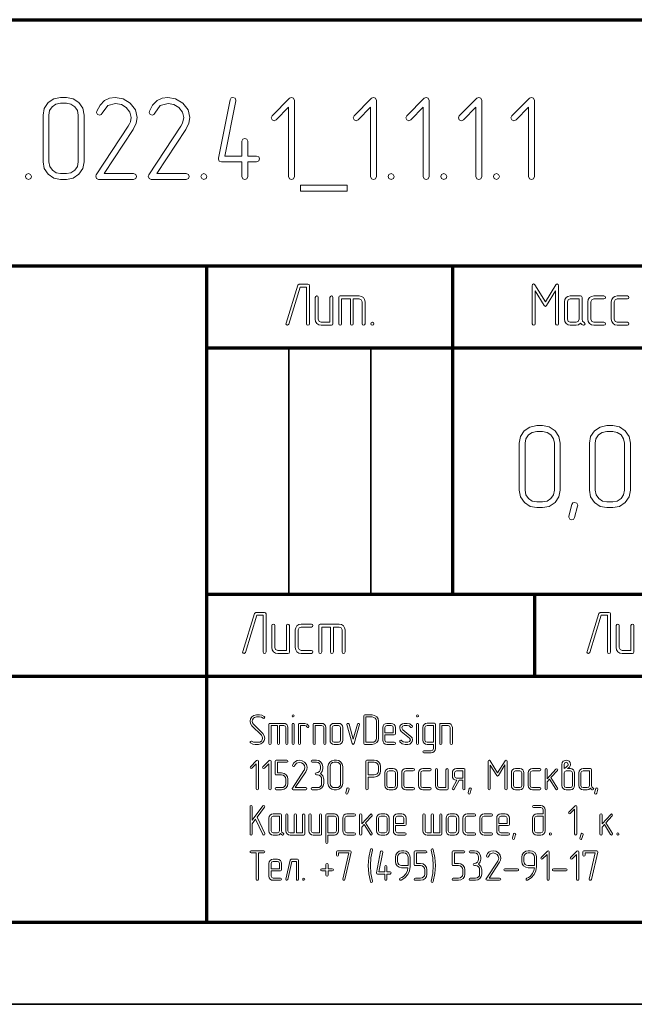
# Model space of a CAD drawing. Extents: x 0 to 420, y 0 to 297.
# Tile 11 of 15: x 354 to 391, y 0 to 60. Entities that reach past the tile are written whole.
import ezdxf

# ---------------------------------------------------------------- set-up
doc = ezdxf.new("R2010")
doc.units = 0

msp = doc.modelspace()

# ---------------------------------------------------------------- linework, layer by layer
at = {"color": 7, "lineweight": 70}
for p, q in [((230, 60), (415, 60)), ((295, 45), (415, 45)), ((365, 5), (365, 45)), ((380, 25), (380, 45)), ((365, 40), (415, 40)), ((365, 25), (415, 25)), ((295, 20), (415, 20)), ((20, 5), (415, 5)), ((230, 5), (415, 5))]:
    msp.add_line(p, q, dxfattribs=at)
at = {"color": 7, "lineweight": 35, "ltscale": 0.375}
for p, q in [((370, 25), (370, 40)), ((375, 25), (375, 40))]:
    msp.add_line(p, q, dxfattribs=at)
at = {"color": 7, "lineweight": 70, "ltscale": 0.125}
msp.add_line((385, 20), (385, 25), dxfattribs=at)
at = {"color": 7, "lineweight": 35}
msp.add_line((0, 0), (420, 0), dxfattribs=at)
at = {"color": 7, "lineweight": 13}
for points in [[(357.511, 51.334), (357.511, 54.192), (357.431, 54.602), (357.197, 54.952), (356.846, 55.186), (356.436, 55.267), (356.078, 55.267), (355.662, 55.179), (355.318, 54.945), (355.084, 54.594), (355.011, 54.192), (355.011, 51.334), (355.084, 50.925), (355.325, 50.581), (355.669, 50.34), (356.078, 50.267), (356.436, 50.267), (356.846, 50.34), (357.197, 50.581), (357.431, 50.925)], [(360.53, 50.267), (360.669, 50.325), (360.713, 50.442), (360.662, 50.574), (360.53, 50.625), (358.732, 50.625), (360.508, 53.315), (360.691, 53.688), (360.749, 54.039), (360.64, 54.514), (360.325, 54.916), (359.887, 55.179), (359.412, 55.267), (359.061, 55.216), (358.761, 55.069), (358.483, 54.799), (358.293, 54.419), (358.279, 54.353), (358.337, 54.229), (358.469, 54.178), (358.564, 54.214), (358.622, 54.295), (358.951, 54.762), (359.426, 54.901), (359.784, 54.836), (360.084, 54.653), (360.303, 54.368), (360.376, 54.039), (360.333, 53.776), (360.281, 53.651), (360.208, 53.512), (358.249, 50.545), (358.22, 50.457), (358.271, 50.325), (358.395, 50.267)], [(363.739, 50.267), (363.878, 50.325), (363.922, 50.442), (363.871, 50.574), (363.739, 50.625), (361.941, 50.625), (363.717, 53.315), (363.9, 53.688), (363.958, 54.039), (363.849, 54.514), (363.534, 54.916), (363.096, 55.179), (362.621, 55.267), (362.27, 55.216), (361.97, 55.069), (361.692, 54.799), (361.502, 54.419), (361.488, 54.353), (361.546, 54.229), (361.678, 54.178), (361.773, 54.214), (361.831, 54.295), (362.16, 54.762), (362.635, 54.901), (362.993, 54.836), (363.293, 54.653), (363.512, 54.368), (363.586, 54.039), (363.542, 53.776), (363.491, 53.651), (363.417, 53.512), (361.458, 50.545), (361.429, 50.457), (361.48, 50.325), (361.605, 50.267)], [(367.489, 51.692), (367.489, 52.591), (367.431, 52.723), (367.314, 52.767), (367.189, 52.716), (367.131, 52.591), (367.131, 51.692), (366.1, 51.692), (366.773, 55.048), (366.773, 55.091), (366.721, 55.216), (366.59, 55.267), (366.48, 55.23), (366.422, 55.121), (365.705, 51.553), (365.705, 51.51), (365.757, 51.385), (365.881, 51.334), (367.131, 51.334), (367.131, 50.442), (367.182, 50.311), (367.314, 50.267), (367.438, 50.311), (367.489, 50.442), (367.489, 51.334), (368.03, 51.334), (368.162, 51.393), (368.205, 51.517), (368.162, 51.641), (368.03, 51.692)], [(370.34, 50.442), (370.34, 55.084), (370.289, 55.216), (370.157, 55.26), (370.04, 55.208), (368.973, 54.141), (368.914, 54.017), (368.973, 53.893), (369.097, 53.834), (369.221, 53.893), (369.982, 54.66), (369.982, 50.442), (370.04, 50.311), (370.164, 50.267), (370.289, 50.311)], [(375.34, 50.442), (375.34, 55.084), (375.289, 55.216), (375.157, 55.26), (375.04, 55.208), (373.973, 54.141), (373.914, 54.017), (373.973, 53.893), (374.097, 53.834), (374.221, 53.893), (374.982, 54.66), (374.982, 50.442), (375.04, 50.311), (375.164, 50.267), (375.289, 50.311)], [(378.549, 50.442), (378.549, 55.084), (378.498, 55.216), (378.366, 55.26), (378.249, 55.208), (377.182, 54.141), (377.124, 54.017), (377.182, 53.893), (377.306, 53.834), (377.431, 53.893), (378.191, 54.66), (378.191, 50.442), (378.249, 50.311), (378.374, 50.267), (378.498, 50.311)], [(381.758, 50.442), (381.758, 55.084), (381.707, 55.216), (381.575, 55.26), (381.458, 55.208), (380.391, 54.141), (380.333, 54.017), (380.391, 53.893), (380.515, 53.834), (380.64, 53.893), (381.4, 54.66), (381.4, 50.442), (381.458, 50.311), (381.583, 50.267), (381.707, 50.311)], [(384.967, 50.442), (384.967, 55.084), (384.916, 55.216), (384.784, 55.26), (384.667, 55.208), (383.6, 54.141), (383.542, 54.017), (383.6, 53.893), (383.724, 53.834), (383.849, 53.893), (384.609, 54.66), (384.609, 50.442), (384.667, 50.311), (384.792, 50.267), (384.916, 50.311)], [(357.153, 51.334), (357.102, 51.049), (356.941, 50.83), (356.707, 50.669), (356.436, 50.625), (356.078, 50.625), (355.808, 50.669), (355.581, 50.83), (355.42, 51.056), (355.369, 51.334), (355.369, 54.192), (355.413, 54.463), (355.574, 54.697), (355.8, 54.85), (356.078, 54.909), (356.436, 54.909), (356.707, 54.85), (356.941, 54.697), (357.102, 54.463), (357.153, 54.192)], [(354.119, 50.625), (353.988, 50.567), (353.944, 50.442), (353.988, 50.318), (354.119, 50.267), (354.258, 50.325), (354.302, 50.442), (354.251, 50.574)], [(364.814, 50.625), (364.682, 50.567), (364.638, 50.442), (364.682, 50.318), (364.814, 50.267), (364.952, 50.325), (364.996, 50.442), (364.945, 50.574)], [(376.232, 50.625), (376.1, 50.567), (376.056, 50.442), (376.1, 50.318), (376.232, 50.267), (376.371, 50.325), (376.414, 50.442), (376.363, 50.574)], [(379.441, 50.625), (379.309, 50.567), (379.265, 50.442), (379.309, 50.318), (379.441, 50.267), (379.58, 50.325), (379.624, 50.442), (379.572, 50.574)], [(382.65, 50.625), (382.518, 50.567), (382.474, 50.442), (382.518, 50.318), (382.65, 50.267), (382.789, 50.325), (382.833, 50.442), (382.781, 50.574)], [(373.556, 49.55), (373.556, 49.909), (370.698, 49.909), (370.698, 49.55)], [(371.25, 41.471), (371.25, 43.792), (371.228, 43.858), (371.162, 43.883), (370.629, 43.883), (370.545, 43.821), (369.828, 41.5), (369.821, 41.467), (369.85, 41.405), (369.916, 41.383), (370, 41.446), (370.694, 43.704), (371.075, 43.704), (371.075, 41.471), (371.1, 41.405), (371.162, 41.383), (371.228, 41.405)], [(386.444, 41.471), (386.444, 43.792), (386.422, 43.869), (386.364, 43.898), (386.28, 43.84), (385.64, 42.805), (385.004, 43.84), (384.964, 43.883), (384.92, 43.898), (384.861, 43.869), (384.84, 43.792), (384.84, 41.471), (384.865, 41.405), (384.927, 41.383), (384.993, 41.405), (385.019, 41.471), (385.019, 43.474), (385.563, 42.586), (385.64, 42.531), (385.717, 42.586), (386.265, 43.478), (386.265, 41.471), (386.294, 41.405), (386.356, 41.383), (386.418, 41.405)], [(372.679, 41.471), (372.679, 43.079), (372.65, 43.145), (372.588, 43.167), (372.529, 43.141), (372.5, 43.079), (372.5, 41.562), (371.963, 41.562), (371.838, 41.614), (371.787, 41.742), (371.787, 43.079), (371.758, 43.145), (371.696, 43.167), (371.634, 43.141), (371.608, 43.079), (371.608, 41.742), (371.63, 41.599), (371.711, 41.486), (371.824, 41.405), (371.963, 41.383), (372.588, 41.383), (372.654, 41.405)], [(373.75, 42.988), (373.75, 41.471), (373.776, 41.405), (373.841, 41.383), (373.904, 41.405), (373.929, 41.471), (373.929, 42.988), (374.287, 42.988), (374.412, 42.937), (374.463, 42.812), (374.463, 41.471), (374.492, 41.405), (374.554, 41.383), (374.616, 41.405), (374.642, 41.471), (374.642, 42.812), (374.616, 42.948), (374.539, 43.065), (374.423, 43.141), (374.287, 43.167), (373.125, 43.167), (373.059, 43.145), (373.037, 43.079), (373.037, 41.471), (373.063, 41.405), (373.125, 41.383), (373.191, 41.405), (373.216, 41.471), (373.216, 42.988)], [(387.994, 41.555), (387.906, 41.628), (387.873, 41.742), (387.873, 43.079), (387.848, 43.145), (387.782, 43.167), (387.157, 43.167), (387.014, 43.141), (386.905, 43.061), (386.824, 42.944), (386.802, 42.812), (386.802, 41.742), (386.824, 41.599), (386.905, 41.486), (387.018, 41.405), (387.157, 41.383), (387.515, 41.383), (387.661, 41.413), (387.782, 41.504), (387.855, 41.435), (387.939, 41.383), (387.972, 41.38), (388.034, 41.405), (388.06, 41.471)], [(387.694, 41.742), (387.643, 41.614), (387.515, 41.562), (387.157, 41.562), (387.033, 41.614), (386.981, 41.742), (386.981, 42.812), (387.033, 42.937), (387.157, 42.988), (387.694, 42.988)], [(389.211, 41.383), (389.28, 41.413), (389.302, 41.471), (389.277, 41.537), (389.211, 41.562), (388.586, 41.562), (388.462, 41.614), (388.41, 41.742), (388.41, 42.812), (388.462, 42.937), (388.586, 42.988), (389.211, 42.988), (389.28, 43.017), (389.302, 43.079), (389.277, 43.141), (389.211, 43.167), (388.586, 43.167), (388.443, 43.141), (388.334, 43.061), (388.253, 42.944), (388.231, 42.812), (388.231, 41.742), (388.253, 41.599), (388.334, 41.486), (388.447, 41.405), (388.586, 41.383)], [(390.64, 41.383), (390.709, 41.413), (390.731, 41.471), (390.706, 41.537), (390.64, 41.562), (390.015, 41.562), (389.891, 41.614), (389.84, 41.742), (389.84, 42.812), (389.891, 42.937), (390.015, 42.988), (390.64, 42.988), (390.709, 43.017), (390.731, 43.079), (390.706, 43.141), (390.64, 43.167), (390.015, 43.167), (389.872, 43.141), (389.763, 43.061), (389.682, 42.944), (389.66, 42.812), (389.66, 41.742), (389.682, 41.599), (389.763, 41.486), (389.876, 41.405), (390.015, 41.383)], [(375.088, 41.562), (375.022, 41.533), (375, 41.471), (375.022, 41.409), (375.088, 41.383), (375.157, 41.413), (375.179, 41.471), (375.154, 41.537)], [(386.545, 31.334), (386.545, 34.192), (386.464, 34.602), (386.23, 34.952), (385.879, 35.186), (385.47, 35.267), (385.112, 35.267), (384.695, 35.179), (384.352, 34.945), (384.118, 34.594), (384.045, 34.192), (384.045, 31.334), (384.118, 30.925), (384.359, 30.581), (384.702, 30.34), (385.112, 30.267), (385.47, 30.267), (385.879, 30.34), (386.23, 30.581), (386.464, 30.925)], [(386.186, 31.334), (386.135, 31.049), (385.974, 30.83), (385.741, 30.669), (385.47, 30.625), (385.112, 30.625), (384.841, 30.669), (384.615, 30.83), (384.454, 31.056), (384.403, 31.334), (384.403, 34.192), (384.447, 34.463), (384.607, 34.697), (384.834, 34.85), (385.112, 34.909), (385.47, 34.909), (385.741, 34.85), (385.974, 34.697), (386.135, 34.463), (386.186, 34.192)], [(390.821, 31.334), (390.821, 34.192), (390.741, 34.602), (390.507, 34.952), (390.156, 35.186), (389.746, 35.267), (389.388, 35.267), (388.971, 35.179), (388.628, 34.945), (388.394, 34.594), (388.321, 34.192), (388.321, 31.334), (388.394, 30.925), (388.635, 30.581), (388.979, 30.34), (389.388, 30.267), (389.746, 30.267), (390.156, 30.34), (390.507, 30.581), (390.741, 30.925)], [(390.463, 31.334), (390.412, 31.049), (390.251, 30.83), (390.017, 30.669), (389.746, 30.625), (389.388, 30.625), (389.118, 30.669), (388.891, 30.83), (388.73, 31.056), (388.679, 31.334), (388.679, 34.192), (388.723, 34.463), (388.884, 34.697), (389.11, 34.85), (389.388, 34.909), (389.746, 34.909), (390.017, 34.85), (390.251, 34.697), (390.412, 34.463), (390.463, 34.192)], [(387.605, 30.362), (387.422, 29.66), (387.356, 29.55), (387.254, 29.514), (387.122, 29.572), (387.064, 29.689), (387.071, 29.74), (387.254, 30.45), (387.319, 30.552), (387.422, 30.588), (387.553, 30.537), (387.612, 30.42)], [(368.605, 21.471), (368.605, 23.792), (368.583, 23.858), (368.517, 23.883), (367.983, 23.883), (367.899, 23.821), (367.183, 21.5), (367.175, 21.467), (367.205, 21.405), (367.27, 21.383), (367.355, 21.446), (368.049, 23.704), (368.429, 23.704), (368.429, 21.471), (368.455, 21.405), (368.517, 21.383), (368.583, 21.405)], [(389.605, 21.471), (389.605, 23.792), (389.583, 23.858), (389.517, 23.883), (388.983, 23.883), (388.899, 23.821), (388.183, 21.5), (388.175, 21.467), (388.205, 21.405), (388.27, 21.383), (388.355, 21.446), (389.049, 23.704), (389.429, 23.704), (389.429, 21.471), (389.455, 21.405), (389.517, 21.383), (389.583, 21.405)], [(370.034, 21.471), (370.034, 23.079), (370.004, 23.145), (369.942, 23.167), (369.884, 23.141), (369.855, 23.079), (369.855, 21.562), (369.317, 21.562), (369.193, 21.614), (369.142, 21.742), (369.142, 23.079), (369.113, 23.145), (369.05, 23.167), (368.988, 23.141), (368.963, 23.079), (368.963, 21.742), (368.985, 21.599), (369.065, 21.486), (369.178, 21.405), (369.317, 21.383), (369.942, 21.383), (370.008, 21.405)], [(371.371, 21.383), (371.441, 21.413), (371.463, 21.471), (371.437, 21.537), (371.371, 21.562), (370.746, 21.562), (370.622, 21.614), (370.571, 21.742), (370.571, 22.812), (370.622, 22.937), (370.746, 22.988), (371.371, 22.988), (371.441, 23.017), (371.463, 23.079), (371.437, 23.141), (371.371, 23.167), (370.746, 23.167), (370.604, 23.141), (370.494, 23.061), (370.414, 22.944), (370.392, 22.812), (370.392, 21.742), (370.414, 21.599), (370.494, 21.486), (370.607, 21.405), (370.746, 21.383)], [(372.534, 22.988), (372.534, 21.471), (372.559, 21.405), (372.625, 21.383), (372.687, 21.405), (372.713, 21.471), (372.713, 22.988), (373.071, 22.988), (373.195, 22.937), (373.246, 22.812), (373.246, 21.471), (373.276, 21.405), (373.338, 21.383), (373.4, 21.405), (373.425, 21.471), (373.425, 22.812), (373.4, 22.948), (373.323, 23.065), (373.206, 23.141), (373.071, 23.167), (371.909, 23.167), (371.843, 23.145), (371.821, 23.079), (371.821, 21.471), (371.846, 21.405), (371.909, 21.383), (371.974, 21.405), (372, 21.471), (372, 22.988)], [(391.034, 21.471), (391.034, 23.079), (391.004, 23.145), (390.942, 23.167), (390.884, 23.141), (390.855, 23.079), (390.855, 21.562), (390.317, 21.562), (390.193, 21.614), (390.142, 21.742), (390.142, 23.079), (390.113, 23.145), (390.05, 23.167), (389.988, 23.141), (389.963, 23.079), (389.963, 21.742), (389.985, 21.599), (390.065, 21.486), (390.178, 21.405), (390.317, 21.383), (390.942, 21.383), (391.008, 21.405)], [(368.5, 17.545), (368.358, 17.613), (368.208, 17.637), (368.018, 17.637), (367.861, 17.605), (367.737, 17.516), (367.655, 17.392), (367.632, 17.25), (367.658, 17.105), (367.745, 16.979), (368.321, 16.405), (368.376, 16.318), (368.395, 16.224), (368.376, 16.126), (368.321, 16.042), (368.234, 15.984), (368.137, 15.966), (367.95, 15.966), (367.834, 15.982), (367.729, 16.034), (367.692, 16.045), (367.647, 16.024), (367.629, 15.979), (367.634, 15.95), (367.658, 15.929), (367.795, 15.858), (367.95, 15.837), (368.137, 15.837), (368.292, 15.866), (368.418, 15.955), (368.497, 16.076), (368.524, 16.221), (368.495, 16.366), (368.411, 16.495), (367.837, 17.068), (367.779, 17.153), (367.761, 17.25), (367.776, 17.345), (367.834, 17.432), (367.913, 17.487), (368.018, 17.508), (368.208, 17.508), (368.324, 17.489), (368.429, 17.437), (368.466, 17.426), (368.511, 17.447), (368.532, 17.492), (368.521, 17.524)], [(370.261, 17.637), (370.213, 17.616), (370.197, 17.571), (370.213, 17.526), (370.261, 17.508), (370.311, 17.529), (370.326, 17.571), (370.308, 17.618)], [(375.468, 16.221), (375.468, 17.25), (375.439, 17.397), (375.355, 17.524), (375.229, 17.608), (375.082, 17.637), (374.632, 17.637), (374.584, 17.618), (374.568, 17.571), (374.568, 15.9), (374.584, 15.853), (374.632, 15.837), (375.082, 15.837), (375.229, 15.863), (375.355, 15.95), (375.439, 16.074)], [(375.339, 16.221), (375.321, 16.118), (375.263, 16.039), (375.179, 15.982), (375.082, 15.966), (374.697, 15.966), (374.697, 17.508), (375.082, 17.508), (375.179, 17.487), (375.263, 17.432), (375.321, 17.347), (375.339, 17.25)], [(377.845, 17.637), (377.797, 17.616), (377.782, 17.571), (377.797, 17.526), (377.845, 17.508), (377.895, 17.529), (377.911, 17.571), (377.892, 17.618)], [(369.297, 16.992), (369.297, 15.9), (369.316, 15.853), (369.363, 15.837), (369.408, 15.853), (369.426, 15.9), (369.426, 16.992), (369.684, 16.992), (369.774, 16.955), (369.811, 16.866), (369.811, 15.9), (369.832, 15.853), (369.876, 15.837), (369.921, 15.853), (369.939, 15.9), (369.939, 16.866), (369.921, 16.963), (369.866, 17.047), (369.782, 17.103), (369.684, 17.121), (368.847, 17.121), (368.8, 17.105), (368.784, 17.058), (368.784, 15.9), (368.803, 15.853), (368.847, 15.837), (368.895, 15.853), (368.913, 15.9), (368.913, 16.992)], [(370.326, 17.058), (370.305, 17.105), (370.263, 17.121), (370.218, 17.103), (370.197, 17.058), (370.197, 15.9), (370.218, 15.853), (370.263, 15.837), (370.305, 15.855), (370.326, 15.9)], [(371.218, 16.945), (371.121, 17.074), (370.966, 17.121), (370.645, 17.121), (370.597, 17.105), (370.582, 17.058), (370.582, 15.9), (370.6, 15.853), (370.645, 15.837), (370.692, 15.853), (370.711, 15.9), (370.711, 16.992), (370.966, 16.992), (371.045, 16.968), (371.095, 16.903), (371.155, 16.861), (371.2, 16.876), (371.221, 16.921)], [(372.253, 15.9), (372.253, 16.866), (372.232, 16.963), (372.176, 17.047), (372.092, 17.103), (371.995, 17.121), (371.545, 17.121), (371.497, 17.105), (371.482, 17.058), (371.482, 15.9), (371.5, 15.853), (371.545, 15.837), (371.592, 15.853), (371.611, 15.9), (371.611, 16.992), (371.995, 16.992), (372.087, 16.955), (372.124, 16.866), (372.124, 15.9), (372.142, 15.853), (372.187, 15.837), (372.234, 15.853)], [(373.282, 16.095), (373.282, 16.866), (373.261, 16.963), (373.205, 17.047), (373.121, 17.103), (373.024, 17.121), (372.766, 17.121), (372.663, 17.103), (372.584, 17.045), (372.526, 16.961), (372.511, 16.866), (372.511, 16.095), (372.526, 15.992), (372.584, 15.911), (372.666, 15.853), (372.766, 15.837), (373.024, 15.837), (373.121, 15.853), (373.205, 15.911), (373.261, 15.992)], [(373.153, 16.095), (373.116, 16.003), (373.024, 15.966), (372.766, 15.966), (372.676, 16.003), (372.639, 16.095), (372.639, 16.866), (372.676, 16.955), (372.766, 16.992), (373.024, 16.992), (373.116, 16.955), (373.153, 16.866)], [(374.308, 17.042), (374.311, 17.061), (374.292, 17.105), (374.245, 17.121), (374.205, 17.108), (374.184, 17.074), (373.924, 16.147), (373.666, 17.074), (373.639, 17.111), (373.605, 17.121), (373.558, 17.103), (373.539, 17.061), (373.542, 17.042), (373.863, 15.892), (373.889, 15.847), (373.924, 15.834), (373.987, 15.892)], [(375.853, 16.416), (376.429, 16.416), (376.476, 16.432), (376.495, 16.479), (376.495, 16.863), (376.474, 16.961), (376.418, 17.045), (376.334, 17.1), (376.237, 17.121), (375.979, 17.121), (375.876, 17.1), (375.797, 17.045), (375.739, 16.961), (375.724, 16.863), (375.724, 16.095), (375.739, 15.992), (375.797, 15.911), (375.879, 15.853), (375.979, 15.837), (376.429, 15.837), (376.476, 15.858), (376.492, 15.9), (376.476, 15.947), (376.429, 15.966), (375.979, 15.966), (375.889, 16.003), (375.853, 16.095)], [(375.853, 16.542), (375.853, 16.863), (375.889, 16.955), (375.979, 16.992), (376.237, 16.992), (376.329, 16.955), (376.366, 16.863), (376.366, 16.542)], [(377.521, 16.968), (377.384, 17.082), (377.208, 17.121), (377.032, 17.121), (376.918, 17.097), (376.829, 17.037), (376.771, 16.947), (376.755, 16.842), (376.779, 16.729), (376.855, 16.632), (377.35, 16.226), (377.405, 16.113), (377.363, 16.011), (377.258, 15.966), (377.082, 15.966), (376.961, 15.992), (376.871, 16.068), (376.847, 16.089), (376.821, 16.095), (376.774, 16.076), (376.755, 16.032), (376.758, 16.011), (376.768, 15.992), (376.905, 15.876), (377.082, 15.837), (377.258, 15.837), (377.368, 15.858), (377.458, 15.924), (377.513, 16.011), (377.534, 16.116), (377.508, 16.229), (377.434, 16.329), (376.939, 16.732), (376.884, 16.845), (376.924, 16.95), (377.032, 16.992), (377.208, 16.992), (377.326, 16.966), (377.418, 16.889), (377.442, 16.868), (377.468, 16.863), (377.513, 16.882), (377.534, 16.926), (377.532, 16.947)], [(377.911, 17.058), (377.889, 17.105), (377.847, 17.121), (377.803, 17.103), (377.782, 17.058), (377.782, 15.9), (377.803, 15.853), (377.847, 15.837), (377.889, 15.855), (377.911, 15.9)], [(378.808, 15.837), (378.808, 15.582), (378.771, 15.489), (378.682, 15.453), (378.229, 15.453), (378.182, 15.434), (378.166, 15.389), (378.182, 15.342), (378.229, 15.324), (378.682, 15.324), (378.779, 15.345), (378.863, 15.4), (378.916, 15.484), (378.937, 15.582), (378.937, 17.058), (378.918, 17.105), (378.871, 17.124), (378.424, 17.124), (378.324, 17.103), (378.239, 17.047), (378.182, 16.963), (378.166, 16.868), (378.166, 16.095), (378.184, 15.995), (378.242, 15.913), (378.324, 15.855), (378.424, 15.837)], [(378.808, 15.966), (378.424, 15.966), (378.334, 16.003), (378.295, 16.095), (378.295, 16.868), (378.332, 16.958), (378.424, 16.995), (378.808, 16.995)], [(379.966, 15.9), (379.966, 16.866), (379.945, 16.963), (379.889, 17.047), (379.805, 17.103), (379.708, 17.121), (379.258, 17.121), (379.211, 17.105), (379.195, 17.058), (379.195, 15.9), (379.213, 15.853), (379.258, 15.837), (379.305, 15.853), (379.324, 15.9), (379.324, 16.992), (379.708, 16.992), (379.8, 16.955), (379.837, 16.866), (379.837, 15.9), (379.855, 15.853), (379.9, 15.837), (379.947, 15.853)], [(368.142, 13.139), (368.142, 14.811), (368.124, 14.858), (368.076, 14.874), (368.034, 14.855), (367.65, 14.471), (367.629, 14.426), (367.65, 14.382), (367.695, 14.361), (367.739, 14.382), (368.013, 14.658), (368.013, 13.139), (368.034, 13.092), (368.079, 13.076), (368.124, 13.092)], [(368.913, 13.139), (368.913, 14.811), (368.895, 14.858), (368.847, 14.874), (368.805, 14.855), (368.421, 14.471), (368.4, 14.426), (368.421, 14.382), (368.466, 14.361), (368.511, 14.382), (368.784, 14.658), (368.784, 13.139), (368.805, 13.092), (368.85, 13.076), (368.895, 13.092)], [(369.942, 13.461), (369.942, 13.718), (369.913, 13.866), (369.829, 13.989), (369.703, 14.074), (369.558, 14.103), (369.3, 14.103), (369.3, 14.747), (369.876, 14.747), (369.926, 14.768), (369.942, 14.811), (369.924, 14.855), (369.876, 14.876), (369.234, 14.876), (369.187, 14.858), (369.171, 14.811), (369.171, 14.039), (369.187, 13.989), (369.234, 13.974), (369.558, 13.974), (369.655, 13.955), (369.739, 13.9), (369.795, 13.816), (369.813, 13.718), (369.813, 13.461), (369.795, 13.361), (369.739, 13.279), (369.655, 13.221), (369.558, 13.205), (369.234, 13.205), (369.187, 13.184), (369.171, 13.139), (369.187, 13.095), (369.234, 13.076), (369.558, 13.076), (369.703, 13.103), (369.829, 13.189), (369.913, 13.313)], [(371.032, 13.076), (371.082, 13.097), (371.097, 13.139), (371.079, 13.187), (371.032, 13.205), (370.384, 13.205), (371.024, 14.174), (371.089, 14.308), (371.111, 14.434), (371.071, 14.605), (370.958, 14.75), (370.8, 14.845), (370.629, 14.876), (370.503, 14.858), (370.395, 14.805), (370.295, 14.708), (370.226, 14.571), (370.221, 14.547), (370.242, 14.503), (370.289, 14.484), (370.324, 14.497), (370.345, 14.526), (370.463, 14.695), (370.634, 14.745), (370.763, 14.721), (370.871, 14.655), (370.95, 14.553), (370.976, 14.434), (370.961, 14.339), (370.942, 14.295), (370.916, 14.245), (370.211, 13.176), (370.2, 13.145), (370.218, 13.097), (370.263, 13.076)], [(371.918, 14.061), (372.024, 14.195), (372.061, 14.361), (372.061, 14.489), (372.032, 14.637), (371.95, 14.763), (371.824, 14.847), (371.676, 14.876), (371.418, 14.876), (371.371, 14.855), (371.355, 14.811), (371.371, 14.766), (371.418, 14.747), (371.676, 14.747), (371.776, 14.726), (371.858, 14.671), (371.913, 14.587), (371.934, 14.489), (371.934, 14.361), (371.913, 14.261), (371.858, 14.179), (371.774, 14.121), (371.676, 14.105), (371.629, 14.084), (371.611, 14.039), (371.629, 13.995), (371.676, 13.976), (371.739, 13.976), (371.839, 13.955), (371.924, 13.9), (371.979, 13.816), (371.997, 13.718), (371.997, 13.461), (371.979, 13.361), (371.924, 13.279), (371.839, 13.221), (371.739, 13.205), (371.418, 13.205), (371.371, 13.184), (371.355, 13.139), (371.371, 13.095), (371.418, 13.076), (371.739, 13.076), (371.887, 13.103), (372.013, 13.189), (372.097, 13.313), (372.126, 13.461), (372.126, 13.718), (372.066, 13.921)], [(373.284, 13.461), (373.284, 14.489), (373.255, 14.637), (373.171, 14.763), (373.045, 14.847), (372.897, 14.876), (372.768, 14.876), (372.618, 14.845), (372.495, 14.761), (372.411, 14.634), (372.384, 14.489), (372.384, 13.461), (372.411, 13.313), (372.497, 13.189), (372.621, 13.103), (372.768, 13.076), (372.897, 13.076), (373.045, 13.103), (373.171, 13.189), (373.255, 13.313)], [(373.155, 13.461), (373.137, 13.358), (373.079, 13.279), (372.995, 13.221), (372.897, 13.205), (372.768, 13.205), (372.671, 13.221), (372.589, 13.279), (372.532, 13.361), (372.513, 13.461), (372.513, 14.489), (372.529, 14.587), (372.587, 14.671), (372.668, 14.726), (372.768, 14.747), (372.897, 14.747), (372.995, 14.726), (373.079, 14.671), (373.137, 14.587), (373.155, 14.489)], [(374.824, 13.847), (375.208, 13.847), (375.355, 13.876), (375.482, 13.961), (375.566, 14.084), (375.595, 14.232), (375.595, 14.489), (375.566, 14.637), (375.482, 14.763), (375.355, 14.847), (375.208, 14.876), (374.758, 14.876), (374.711, 14.858), (374.695, 14.811), (374.695, 13.139), (374.713, 13.092), (374.758, 13.076), (374.805, 13.092), (374.824, 13.139)], [(374.824, 13.976), (374.824, 14.747), (375.208, 14.747), (375.305, 14.726), (375.389, 14.671), (375.447, 14.587), (375.466, 14.489), (375.466, 14.232), (375.447, 14.132), (375.389, 14.05), (375.305, 13.995), (375.208, 13.976)], [(383.305, 13.139), (383.305, 14.811), (383.289, 14.866), (383.247, 14.887), (383.187, 14.845), (382.726, 14.1), (382.268, 14.845), (382.239, 14.876), (382.208, 14.887), (382.166, 14.866), (382.15, 14.811), (382.15, 13.139), (382.168, 13.092), (382.213, 13.076), (382.261, 13.092), (382.279, 13.139), (382.279, 14.582), (382.671, 13.942), (382.726, 13.903), (382.782, 13.942), (383.176, 14.584), (383.176, 13.139), (383.197, 13.092), (383.242, 13.076), (383.287, 13.092)], [(386.987, 14.361), (387.047, 14.408), (387.105, 14.458), (387.153, 14.542), (387.161, 14.574), (387.163, 14.618), (387.142, 14.726), (387.082, 14.811), (387, 14.858), (386.905, 14.874), (386.729, 14.811), (386.668, 14.726), (386.65, 14.618), (386.65, 14.105), (386.65, 13.334), (386.668, 13.234), (386.726, 13.153), (386.808, 13.095), (386.908, 13.076), (387.163, 13.076), (387.263, 13.095), (387.347, 13.153), (387.4, 13.234), (387.421, 13.334), (387.421, 14.105), (387.4, 14.203), (387.345, 14.287), (387.261, 14.342), (387.163, 14.361)], [(386.779, 14.361), (386.779, 14.618), (386.816, 14.713), (386.905, 14.747), (386.997, 14.713), (387.034, 14.618), (387.024, 14.574), (387.003, 14.539), (386.987, 14.524), (386.876, 14.429)], [(376.621, 13.334), (376.621, 14.105), (376.6, 14.203), (376.545, 14.287), (376.461, 14.342), (376.363, 14.361), (376.105, 14.361), (376.003, 14.342), (375.924, 14.284), (375.866, 14.2), (375.85, 14.105), (375.85, 13.334), (375.866, 13.232), (375.924, 13.15), (376.005, 13.092), (376.105, 13.076), (376.363, 13.076), (376.461, 13.092), (376.545, 13.15), (376.6, 13.232)], [(376.492, 13.334), (376.455, 13.242), (376.363, 13.205), (376.105, 13.205), (376.016, 13.242), (375.979, 13.334), (375.979, 14.105), (376.016, 14.195), (376.105, 14.232), (376.363, 14.232), (376.455, 14.195), (376.492, 14.105)], [(377.584, 13.076), (377.634, 13.097), (377.65, 13.139), (377.632, 13.187), (377.584, 13.205), (377.134, 13.205), (377.045, 13.242), (377.008, 13.334), (377.008, 14.105), (377.045, 14.195), (377.134, 14.232), (377.584, 14.232), (377.634, 14.253), (377.65, 14.297), (377.632, 14.342), (377.584, 14.361), (377.134, 14.361), (377.032, 14.342), (376.953, 14.284), (376.895, 14.2), (376.879, 14.105), (376.879, 13.334), (376.895, 13.232), (376.953, 13.15), (377.034, 13.092), (377.134, 13.076)], [(378.613, 13.076), (378.663, 13.097), (378.679, 13.139), (378.661, 13.187), (378.613, 13.205), (378.163, 13.205), (378.074, 13.242), (378.037, 13.334), (378.037, 14.105), (378.074, 14.195), (378.163, 14.232), (378.613, 14.232), (378.663, 14.253), (378.679, 14.297), (378.661, 14.342), (378.613, 14.361), (378.163, 14.361), (378.061, 14.342), (377.982, 14.284), (377.924, 14.2), (377.908, 14.105), (377.908, 13.334), (377.924, 13.232), (377.982, 13.15), (378.063, 13.092), (378.163, 13.076)], [(379.708, 13.139), (379.708, 14.297), (379.687, 14.345), (379.642, 14.361), (379.6, 14.342), (379.579, 14.297), (379.579, 13.205), (379.192, 13.205), (379.103, 13.242), (379.066, 13.334), (379.066, 14.297), (379.045, 14.345), (379, 14.361), (378.955, 14.342), (378.937, 14.297), (378.937, 13.334), (378.953, 13.232), (379.011, 13.15), (379.092, 13.092), (379.192, 13.076), (379.642, 13.076), (379.689, 13.092)], [(380.737, 13.139), (380.737, 14.297), (380.718, 14.345), (380.671, 14.361), (380.221, 14.361), (380.118, 14.342), (380.039, 14.284), (379.982, 14.2), (379.966, 14.105), (379.966, 13.911), (379.982, 13.811), (380.039, 13.729), (380.121, 13.671), (380.221, 13.655), (380.242, 13.655), (379.974, 13.171), (379.963, 13.139), (379.984, 13.095), (380.032, 13.076), (380.063, 13.084), (380.087, 13.111), (380.387, 13.655), (380.608, 13.655), (380.608, 13.139), (380.626, 13.092), (380.671, 13.076), (380.718, 13.092)], [(380.608, 13.784), (380.221, 13.784), (380.132, 13.821), (380.095, 13.911), (380.095, 14.105), (380.132, 14.195), (380.221, 14.232), (380.608, 14.232)], [(384.334, 13.334), (384.334, 14.105), (384.313, 14.203), (384.258, 14.287), (384.174, 14.342), (384.076, 14.361), (383.818, 14.361), (383.716, 14.342), (383.637, 14.284), (383.579, 14.2), (383.563, 14.105), (383.563, 13.334), (383.579, 13.232), (383.637, 13.15), (383.718, 13.092), (383.818, 13.076), (384.076, 13.076), (384.174, 13.092), (384.258, 13.15), (384.313, 13.232)], [(384.205, 13.334), (384.168, 13.242), (384.076, 13.205), (383.818, 13.205), (383.729, 13.242), (383.692, 13.334), (383.692, 14.105), (383.729, 14.195), (383.818, 14.232), (384.076, 14.232), (384.168, 14.195), (384.205, 14.105)], [(385.297, 13.076), (385.347, 13.097), (385.363, 13.139), (385.345, 13.187), (385.297, 13.205), (384.847, 13.205), (384.758, 13.242), (384.721, 13.334), (384.721, 14.105), (384.758, 14.195), (384.847, 14.232), (385.297, 14.232), (385.347, 14.253), (385.363, 14.297), (385.345, 14.342), (385.297, 14.361), (384.847, 14.361), (384.745, 14.342), (384.666, 14.284), (384.608, 14.2), (384.592, 14.105), (384.592, 13.334), (384.608, 13.232), (384.666, 13.15), (384.747, 13.092), (384.847, 13.076)], [(385.979, 13.813), (386.376, 14.247), (386.395, 14.292), (386.374, 14.337), (386.329, 14.358), (386.282, 14.337), (385.75, 13.75), (385.75, 14.297), (385.729, 14.345), (385.687, 14.361), (385.642, 14.342), (385.621, 14.297), (385.621, 13.139), (385.642, 13.092), (385.687, 13.076), (385.732, 13.092), (385.75, 13.139), (385.75, 13.558), (385.889, 13.713), (386.274, 13.105), (386.297, 13.082), (386.326, 13.076), (386.371, 13.095), (386.392, 13.139), (386.382, 13.176)], [(387.292, 13.334), (387.255, 13.242), (387.163, 13.205), (386.908, 13.205), (386.816, 13.242), (386.779, 13.334), (386.779, 14.105), (386.816, 14.195), (386.908, 14.232), (387.163, 14.232), (387.255, 14.195), (387.292, 14.105)], [(388.537, 13.2), (388.474, 13.253), (388.45, 13.334), (388.45, 14.297), (388.432, 14.345), (388.384, 14.361), (387.934, 14.361), (387.832, 14.342), (387.753, 14.284), (387.695, 14.2), (387.679, 14.105), (387.679, 13.334), (387.695, 13.232), (387.753, 13.15), (387.834, 13.092), (387.934, 13.076), (388.192, 13.076), (388.297, 13.097), (388.384, 13.163), (388.437, 13.113), (388.497, 13.076), (388.521, 13.074), (388.566, 13.092), (388.584, 13.139)], [(388.321, 13.334), (388.284, 13.242), (388.192, 13.205), (387.934, 13.205), (387.845, 13.242), (387.808, 13.334), (387.808, 14.105), (387.845, 14.195), (387.934, 14.232), (388.321, 14.232)], [(373.666, 13.111), (373.6, 12.858), (373.576, 12.818), (373.539, 12.805), (373.492, 12.826), (373.471, 12.868), (373.474, 12.887), (373.539, 13.142), (373.563, 13.179), (373.6, 13.192), (373.647, 13.174), (373.668, 13.132)], [(381.121, 13.111), (381.055, 12.858), (381.032, 12.818), (380.995, 12.805), (380.947, 12.826), (380.926, 12.868), (380.929, 12.887), (380.995, 13.142), (381.018, 13.179), (381.055, 13.192), (381.103, 13.174), (381.124, 13.132)], [(388.834, 13.111), (388.768, 12.858), (388.745, 12.818), (388.708, 12.805), (388.661, 12.826), (388.639, 12.868), (388.642, 12.887), (388.708, 13.142), (388.732, 13.179), (388.768, 13.192), (388.816, 13.174), (388.837, 13.132)], [(367.758, 11.003), (367.971, 11.289), (368.408, 10.353), (368.432, 10.324), (368.463, 10.316), (368.508, 10.334), (368.529, 10.376), (368.526, 10.389), (368.524, 10.408), (368.058, 11.405), (368.516, 12.013), (368.532, 12.05), (368.508, 12.097), (368.463, 12.116), (368.413, 12.089), (367.758, 11.216), (367.758, 12.05), (367.737, 12.097), (367.692, 12.116), (367.647, 12.097), (367.629, 12.05), (367.629, 10.379), (367.647, 10.332), (367.692, 10.316), (367.739, 10.332), (367.758, 10.379)], [(385.497, 11.6), (385.113, 11.6), (385.011, 11.582), (384.929, 11.526), (384.871, 11.442), (384.855, 11.345), (384.855, 10.574), (384.874, 10.474), (384.932, 10.392), (385.013, 10.334), (385.113, 10.316), (385.368, 10.316), (385.468, 10.334), (385.553, 10.392), (385.605, 10.474), (385.626, 10.574), (385.626, 11.858), (385.605, 11.955), (385.55, 12.039), (385.466, 12.095), (385.368, 12.116), (384.918, 12.116), (384.871, 12.095), (384.855, 12.05), (384.871, 12.005), (384.918, 11.987), (385.368, 11.987), (385.461, 11.95), (385.497, 11.858)], [(387.553, 10.379), (387.553, 12.05), (387.534, 12.097), (387.487, 12.113), (387.445, 12.095), (387.061, 11.711), (387.039, 11.666), (387.061, 11.621), (387.105, 11.6), (387.15, 11.621), (387.424, 11.897), (387.424, 10.379), (387.445, 10.332), (387.489, 10.316), (387.534, 10.332)], [(369.642, 10.439), (369.579, 10.492), (369.555, 10.574), (369.555, 11.537), (369.537, 11.584), (369.489, 11.6), (369.039, 11.6), (368.937, 11.582), (368.858, 11.524), (368.8, 11.439), (368.784, 11.345), (368.784, 10.574), (368.8, 10.471), (368.858, 10.389), (368.939, 10.332), (369.039, 10.316), (369.297, 10.316), (369.403, 10.337), (369.489, 10.403), (369.542, 10.353), (369.603, 10.316), (369.626, 10.313), (369.671, 10.332), (369.689, 10.379)], [(369.426, 10.574), (369.389, 10.482), (369.297, 10.445), (369.039, 10.445), (368.95, 10.482), (368.913, 10.574), (368.913, 11.345), (368.95, 11.434), (369.039, 11.471), (369.426, 11.471)], [(370.455, 10.445), (370.455, 11.537), (370.434, 11.584), (370.392, 11.6), (370.347, 11.582), (370.326, 11.537), (370.326, 10.445), (370.068, 10.445), (369.979, 10.482), (369.942, 10.574), (369.942, 11.537), (369.921, 11.584), (369.876, 11.6), (369.832, 11.582), (369.813, 11.537), (369.813, 10.574), (369.829, 10.471), (369.887, 10.389), (369.968, 10.332), (370.068, 10.316), (370.905, 10.316), (370.953, 10.332), (370.968, 10.379), (370.968, 11.537), (370.947, 11.584), (370.905, 11.6), (370.861, 11.582), (370.839, 11.537), (370.839, 10.445)], [(371.997, 10.379), (371.997, 11.537), (371.976, 11.584), (371.932, 11.6), (371.889, 11.582), (371.868, 11.537), (371.868, 10.445), (371.482, 10.445), (371.392, 10.482), (371.355, 10.574), (371.355, 11.537), (371.334, 11.584), (371.289, 11.6), (371.245, 11.582), (371.226, 11.537), (371.226, 10.574), (371.242, 10.471), (371.3, 10.389), (371.382, 10.332), (371.482, 10.316), (371.932, 10.316), (371.979, 10.332)], [(372.384, 10.316), (372.771, 10.316), (372.868, 10.332), (372.953, 10.389), (373.005, 10.474), (373.026, 10.574), (373.026, 11.345), (373.005, 11.442), (372.95, 11.526), (372.866, 11.582), (372.771, 11.6), (372.318, 11.6), (372.271, 11.584), (372.255, 11.537), (372.255, 9.866), (372.276, 9.818), (372.318, 9.803), (372.363, 9.818), (372.384, 9.866)], [(372.384, 10.442), (372.384, 11.471), (372.771, 11.471), (372.861, 11.434), (372.897, 11.345), (372.897, 10.574), (372.858, 10.482), (372.771, 10.442)], [(373.989, 10.316), (374.039, 10.337), (374.055, 10.379), (374.037, 10.426), (373.989, 10.445), (373.539, 10.445), (373.45, 10.482), (373.413, 10.574), (373.413, 11.345), (373.45, 11.434), (373.539, 11.471), (373.989, 11.471), (374.039, 11.492), (374.055, 11.537), (374.037, 11.582), (373.989, 11.6), (373.539, 11.6), (373.437, 11.582), (373.358, 11.524), (373.3, 11.439), (373.284, 11.345), (373.284, 10.574), (373.3, 10.471), (373.358, 10.389), (373.439, 10.332), (373.539, 10.316)], [(374.671, 11.053), (375.068, 11.487), (375.087, 11.532), (375.066, 11.576), (375.021, 11.597), (374.974, 11.576), (374.442, 10.989), (374.442, 11.537), (374.421, 11.584), (374.379, 11.6), (374.334, 11.582), (374.313, 11.537), (374.313, 10.379), (374.334, 10.332), (374.379, 10.316), (374.424, 10.332), (374.442, 10.379), (374.442, 10.797), (374.582, 10.953), (374.966, 10.345), (374.989, 10.321), (375.018, 10.316), (375.063, 10.334), (375.084, 10.379), (375.074, 10.416)], [(376.113, 10.574), (376.113, 11.345), (376.092, 11.442), (376.037, 11.526), (375.953, 11.582), (375.855, 11.6), (375.597, 11.6), (375.495, 11.582), (375.416, 11.524), (375.358, 11.439), (375.342, 11.345), (375.342, 10.574), (375.358, 10.471), (375.416, 10.389), (375.497, 10.332), (375.597, 10.316), (375.855, 10.316), (375.953, 10.332), (376.037, 10.389), (376.092, 10.471)], [(375.984, 10.574), (375.947, 10.482), (375.855, 10.445), (375.597, 10.445), (375.508, 10.482), (375.471, 10.574), (375.471, 11.345), (375.508, 11.434), (375.597, 11.471), (375.855, 11.471), (375.947, 11.434), (375.984, 11.345)], [(376.5, 10.895), (377.076, 10.895), (377.124, 10.911), (377.142, 10.958), (377.142, 11.345), (377.121, 11.442), (377.066, 11.526), (376.982, 11.582), (376.884, 11.6), (376.626, 11.6), (376.524, 11.582), (376.445, 11.524), (376.387, 11.439), (376.371, 11.345), (376.371, 10.574), (376.387, 10.471), (376.445, 10.389), (376.526, 10.332), (376.626, 10.316), (377.076, 10.316), (377.126, 10.337), (377.142, 10.379), (377.124, 10.426), (377.076, 10.445), (376.626, 10.445), (376.537, 10.482), (376.5, 10.574)], [(376.5, 11.024), (376.5, 11.345), (376.537, 11.434), (376.626, 11.471), (376.884, 11.471), (376.976, 11.434), (377.013, 11.345), (377.013, 11.024)], [(378.813, 10.445), (378.813, 11.537), (378.792, 11.584), (378.75, 11.6), (378.705, 11.582), (378.684, 11.537), (378.684, 10.445), (378.426, 10.445), (378.337, 10.482), (378.3, 10.574), (378.3, 11.537), (378.279, 11.584), (378.234, 11.6), (378.189, 11.582), (378.171, 11.537), (378.171, 10.574), (378.187, 10.471), (378.245, 10.389), (378.326, 10.332), (378.426, 10.316), (379.263, 10.316), (379.311, 10.332), (379.326, 10.379), (379.326, 11.537), (379.305, 11.584), (379.263, 11.6), (379.218, 11.582), (379.197, 11.537), (379.197, 10.445)], [(380.355, 10.574), (380.355, 11.345), (380.334, 11.442), (380.279, 11.526), (380.195, 11.582), (380.097, 11.6), (379.839, 11.6), (379.737, 11.582), (379.658, 11.524), (379.6, 11.439), (379.584, 11.345), (379.584, 10.574), (379.6, 10.471), (379.658, 10.389), (379.739, 10.332), (379.839, 10.316), (380.097, 10.316), (380.195, 10.332), (380.279, 10.389), (380.334, 10.471)], [(380.226, 10.574), (380.189, 10.482), (380.097, 10.445), (379.839, 10.445), (379.75, 10.482), (379.713, 10.574), (379.713, 11.345), (379.75, 11.434), (379.839, 11.471), (380.097, 11.471), (380.189, 11.434), (380.226, 11.345)], [(381.318, 10.316), (381.368, 10.337), (381.384, 10.379), (381.366, 10.426), (381.318, 10.445), (380.868, 10.445), (380.779, 10.482), (380.742, 10.574), (380.742, 11.345), (380.779, 11.434), (380.868, 11.471), (381.318, 11.471), (381.368, 11.492), (381.384, 11.537), (381.366, 11.582), (381.318, 11.6), (380.868, 11.6), (380.766, 11.582), (380.687, 11.524), (380.629, 11.439), (380.613, 11.345), (380.613, 10.574), (380.629, 10.471), (380.687, 10.389), (380.768, 10.332), (380.868, 10.316)], [(382.347, 10.316), (382.397, 10.337), (382.413, 10.379), (382.395, 10.426), (382.347, 10.445), (381.897, 10.445), (381.808, 10.482), (381.771, 10.574), (381.771, 11.345), (381.808, 11.434), (381.897, 11.471), (382.347, 11.471), (382.397, 11.492), (382.413, 11.537), (382.395, 11.582), (382.347, 11.6), (381.897, 11.6), (381.795, 11.582), (381.716, 11.524), (381.658, 11.439), (381.642, 11.345), (381.642, 10.574), (381.658, 10.471), (381.716, 10.389), (381.797, 10.332), (381.897, 10.316)], [(382.8, 10.895), (383.376, 10.895), (383.424, 10.911), (383.442, 10.958), (383.442, 11.345), (383.421, 11.442), (383.366, 11.526), (383.282, 11.582), (383.184, 11.6), (382.926, 11.6), (382.824, 11.582), (382.745, 11.524), (382.687, 11.439), (382.671, 11.345), (382.671, 10.574), (382.687, 10.471), (382.745, 10.389), (382.826, 10.332), (382.926, 10.316), (383.376, 10.316), (383.426, 10.337), (383.442, 10.379), (383.424, 10.426), (383.376, 10.445), (382.926, 10.445), (382.837, 10.482), (382.8, 10.574)], [(382.8, 11.024), (382.8, 11.345), (382.837, 11.434), (382.926, 11.471), (383.184, 11.471), (383.276, 11.434), (383.313, 11.345), (383.313, 11.024)], [(385.497, 11.471), (385.497, 10.574), (385.461, 10.482), (385.368, 10.445), (385.113, 10.445), (385.021, 10.482), (384.984, 10.574), (384.984, 11.345), (385.021, 11.434), (385.113, 11.471)], [(389.324, 11.053), (389.721, 11.487), (389.739, 11.532), (389.718, 11.576), (389.674, 11.597), (389.626, 11.576), (389.095, 10.989), (389.095, 11.537), (389.074, 11.584), (389.032, 11.6), (388.987, 11.582), (388.966, 11.537), (388.966, 10.379), (388.987, 10.332), (389.032, 10.316), (389.076, 10.332), (389.095, 10.379), (389.095, 10.797), (389.234, 10.953), (389.618, 10.345), (389.642, 10.321), (389.671, 10.316), (389.716, 10.334), (389.737, 10.379), (389.726, 10.416)], [(383.826, 10.35), (383.761, 10.097), (383.737, 10.058), (383.7, 10.045), (383.653, 10.066), (383.632, 10.108), (383.634, 10.126), (383.7, 10.382), (383.724, 10.418), (383.761, 10.432), (383.808, 10.413), (383.829, 10.371)], [(385.947, 10.445), (385.9, 10.424), (385.884, 10.379), (385.9, 10.334), (385.947, 10.316), (385.997, 10.337), (386.013, 10.379), (385.995, 10.426)], [(387.937, 10.35), (387.871, 10.097), (387.847, 10.058), (387.811, 10.045), (387.763, 10.066), (387.742, 10.108), (387.745, 10.126), (387.811, 10.382), (387.834, 10.418), (387.871, 10.432), (387.918, 10.413), (387.939, 10.371)], [(390.058, 10.445), (390.011, 10.424), (389.995, 10.379), (390.011, 10.334), (390.058, 10.316), (390.108, 10.337), (390.124, 10.379), (390.105, 10.426)], [(368.013, 9.226), (368.013, 7.618), (368.034, 7.571), (368.079, 7.555), (368.124, 7.571), (368.142, 7.618), (368.142, 9.226), (368.466, 9.226), (368.513, 9.247), (368.529, 9.289), (368.513, 9.334), (368.466, 9.355), (367.692, 9.355), (367.645, 9.334), (367.629, 9.289), (367.645, 9.245), (367.692, 9.226)], [(373.797, 9.276), (373.8, 9.295), (373.782, 9.337), (373.734, 9.355), (372.961, 9.355), (372.913, 9.337), (372.897, 9.289), (372.897, 9.097), (372.916, 9.05), (372.961, 9.034), (373.008, 9.05), (373.026, 9.097), (373.026, 9.226), (373.653, 9.226), (373.284, 7.634), (373.282, 7.616), (373.303, 7.571), (373.347, 7.555), (373.387, 7.568), (373.411, 7.605)], [(375.089, 7.508), (374.995, 7.976), (374.966, 8.455), (374.995, 8.929), (375.089, 9.403), (375.092, 9.418), (375.074, 9.466), (375.026, 9.482), (374.989, 9.471), (374.968, 9.434), (374.866, 8.947), (374.834, 8.455), (374.868, 7.958), (374.968, 7.474), (374.992, 7.437), (375.026, 7.426), (375.074, 7.445), (375.092, 7.489)], [(375.979, 8.068), (375.979, 8.392), (375.958, 8.439), (375.916, 8.455), (375.871, 8.437), (375.85, 8.392), (375.85, 8.068), (375.479, 8.068), (375.721, 9.276), (375.721, 9.292), (375.703, 9.337), (375.655, 9.355), (375.616, 9.342), (375.595, 9.303), (375.337, 8.018), (375.337, 8.003), (375.355, 7.958), (375.4, 7.939), (375.85, 7.939), (375.85, 7.618), (375.868, 7.571), (375.916, 7.555), (375.961, 7.571), (375.979, 7.618), (375.979, 7.939), (376.174, 7.939), (376.221, 7.961), (376.237, 8.005), (376.221, 8.05), (376.174, 8.068)], [(377.392, 8.397), (377.392, 8.968), (377.363, 9.118), (377.279, 9.242), (377.153, 9.326), (377.005, 9.355), (376.876, 9.355), (376.726, 9.324), (376.603, 9.239), (376.518, 9.113), (376.492, 8.968), (376.492, 8.711), (376.518, 8.561), (376.603, 8.437), (376.726, 8.353), (376.876, 8.326), (377.261, 8.326), (377.226, 8.147), (377.145, 7.974), (376.992, 7.797), (376.895, 7.729), (376.789, 7.679), (376.758, 7.655), (376.747, 7.621), (376.766, 7.574), (376.808, 7.555), (376.837, 7.558), (377.071, 7.697), (377.253, 7.905), (377.355, 8.139)], [(377.263, 8.455), (376.876, 8.455), (376.779, 8.471), (376.697, 8.529), (376.639, 8.611), (376.621, 8.711), (376.621, 8.968), (376.637, 9.066), (376.695, 9.15), (376.776, 9.205), (376.876, 9.226), (377.005, 9.226), (377.105, 9.205), (377.189, 9.15), (377.242, 9.066), (377.263, 8.968)], [(378.418, 7.939), (378.418, 8.197), (378.389, 8.345), (378.305, 8.468), (378.179, 8.553), (378.034, 8.582), (377.776, 8.582), (377.776, 9.226), (378.353, 9.226), (378.403, 9.247), (378.418, 9.289), (378.4, 9.334), (378.353, 9.355), (377.711, 9.355), (377.663, 9.337), (377.647, 9.289), (377.647, 8.518), (377.663, 8.468), (377.711, 8.453), (378.034, 8.453), (378.132, 8.434), (378.216, 8.379), (378.271, 8.295), (378.289, 8.197), (378.289, 7.939), (378.271, 7.839), (378.216, 7.758), (378.132, 7.7), (378.034, 7.684), (377.711, 7.684), (377.663, 7.663), (377.647, 7.618), (377.663, 7.574), (377.711, 7.555), (378.034, 7.555), (378.179, 7.582), (378.305, 7.668), (378.389, 7.792)], [(378.8, 7.474), (378.897, 7.961), (378.932, 8.455), (378.897, 8.947), (378.8, 9.434), (378.774, 9.471), (378.739, 9.482), (378.692, 9.463), (378.674, 9.421), (378.676, 9.403), (378.771, 8.932), (378.803, 8.455), (378.771, 7.979), (378.676, 7.508), (378.674, 7.489), (378.692, 7.445), (378.739, 7.426), (378.779, 7.439)], [(380.732, 7.939), (380.732, 8.197), (380.703, 8.345), (380.618, 8.468), (380.492, 8.553), (380.347, 8.582), (380.089, 8.582), (380.089, 9.226), (380.666, 9.226), (380.716, 9.247), (380.732, 9.289), (380.713, 9.334), (380.666, 9.355), (380.024, 9.355), (379.976, 9.337), (379.961, 9.289), (379.961, 8.518), (379.976, 8.468), (380.024, 8.453), (380.347, 8.453), (380.445, 8.434), (380.529, 8.379), (380.584, 8.295), (380.603, 8.197), (380.603, 7.939), (380.584, 7.839), (380.529, 7.758), (380.445, 7.7), (380.347, 7.684), (380.024, 7.684), (379.976, 7.663), (379.961, 7.618), (379.976, 7.574), (380.024, 7.555), (380.347, 7.555), (380.492, 7.582), (380.618, 7.668), (380.703, 7.792)], [(381.553, 8.539), (381.658, 8.674), (381.695, 8.839), (381.695, 8.968), (381.666, 9.116), (381.584, 9.242), (381.458, 9.326), (381.311, 9.355), (381.053, 9.355), (381.005, 9.334), (380.989, 9.289), (381.005, 9.245), (381.053, 9.226), (381.311, 9.226), (381.411, 9.205), (381.492, 9.15), (381.547, 9.066), (381.568, 8.968), (381.568, 8.839), (381.547, 8.739), (381.492, 8.658), (381.408, 8.6), (381.311, 8.584), (381.263, 8.563), (381.245, 8.518), (381.263, 8.474), (381.311, 8.455), (381.374, 8.455), (381.474, 8.434), (381.558, 8.379), (381.613, 8.295), (381.632, 8.197), (381.632, 7.939), (381.613, 7.839), (381.558, 7.758), (381.474, 7.7), (381.374, 7.684), (381.053, 7.684), (381.005, 7.663), (380.989, 7.618), (381.005, 7.574), (381.053, 7.555), (381.374, 7.555), (381.521, 7.582), (381.647, 7.668), (381.732, 7.792), (381.761, 7.939), (381.761, 8.197), (381.7, 8.4)], [(382.85, 7.555), (382.9, 7.576), (382.916, 7.618), (382.897, 7.666), (382.85, 7.684), (382.203, 7.684), (382.842, 8.653), (382.908, 8.787), (382.929, 8.913), (382.889, 9.084), (382.776, 9.229), (382.618, 9.324), (382.447, 9.355), (382.321, 9.337), (382.213, 9.284), (382.113, 9.187), (382.045, 9.05), (382.039, 9.026), (382.061, 8.982), (382.108, 8.963), (382.142, 8.976), (382.163, 9.005), (382.282, 9.174), (382.453, 9.224), (382.582, 9.2), (382.689, 9.134), (382.768, 9.032), (382.795, 8.913), (382.779, 8.818), (382.761, 8.774), (382.734, 8.724), (382.029, 7.655), (382.018, 7.624), (382.037, 7.576), (382.082, 7.555)], [(385.103, 8.397), (385.103, 8.968), (385.074, 9.118), (384.989, 9.242), (384.863, 9.326), (384.716, 9.355), (384.587, 9.355), (384.437, 9.324), (384.313, 9.239), (384.229, 9.113), (384.203, 8.968), (384.203, 8.711), (384.229, 8.561), (384.313, 8.437), (384.437, 8.353), (384.587, 8.326), (384.971, 8.326), (384.937, 8.147), (384.855, 7.974), (384.703, 7.797), (384.605, 7.729), (384.5, 7.679), (384.468, 7.655), (384.458, 7.621), (384.476, 7.574), (384.518, 7.555), (384.547, 7.558), (384.782, 7.697), (384.963, 7.905), (385.066, 8.139)], [(384.974, 8.455), (384.587, 8.455), (384.489, 8.471), (384.408, 8.529), (384.35, 8.611), (384.332, 8.711), (384.332, 8.968), (384.347, 9.066), (384.405, 9.15), (384.487, 9.205), (384.587, 9.226), (384.716, 9.226), (384.816, 9.205), (384.9, 9.15), (384.953, 9.066), (384.974, 8.968)], [(385.871, 7.618), (385.871, 9.289), (385.853, 9.337), (385.805, 9.353), (385.763, 9.334), (385.379, 8.95), (385.358, 8.905), (385.379, 8.861), (385.424, 8.839), (385.468, 8.861), (385.742, 9.137), (385.742, 7.618), (385.763, 7.571), (385.808, 7.555), (385.853, 7.571)], [(387.671, 7.618), (387.671, 9.289), (387.653, 9.337), (387.605, 9.353), (387.563, 9.334), (387.179, 8.95), (387.158, 8.905), (387.179, 8.861), (387.224, 8.839), (387.268, 8.861), (387.542, 9.137), (387.542, 7.618), (387.563, 7.571), (387.608, 7.555), (387.653, 7.571)], [(388.829, 9.276), (388.832, 9.295), (388.813, 9.337), (388.766, 9.355), (387.992, 9.355), (387.945, 9.337), (387.929, 9.289), (387.929, 9.097), (387.947, 9.05), (387.992, 9.034), (388.039, 9.05), (388.058, 9.097), (388.058, 9.226), (388.684, 9.226), (388.316, 7.634), (388.313, 7.616), (388.334, 7.571), (388.379, 7.555), (388.418, 7.568), (388.442, 7.605)], [(368.913, 8.134), (369.489, 8.134), (369.537, 8.15), (369.555, 8.197), (369.555, 8.584), (369.534, 8.682), (369.479, 8.766), (369.395, 8.821), (369.297, 8.839), (369.039, 8.839), (368.937, 8.821), (368.858, 8.763), (368.8, 8.679), (368.784, 8.584), (368.784, 7.813), (368.8, 7.711), (368.858, 7.629), (368.939, 7.571), (369.039, 7.555), (369.489, 7.555), (369.539, 7.576), (369.555, 7.618), (369.537, 7.666), (369.489, 7.684), (369.039, 7.684), (368.95, 7.721), (368.913, 7.813)], [(368.913, 8.263), (368.913, 8.584), (368.95, 8.674), (369.039, 8.711), (369.297, 8.711), (369.389, 8.674), (369.426, 8.584), (369.426, 8.263)], [(370.584, 7.618), (370.584, 8.776), (370.566, 8.824), (370.518, 8.839), (370.134, 8.839), (370.071, 8.789), (369.813, 7.634), (369.813, 7.618), (369.832, 7.574), (369.879, 7.555), (369.939, 7.605), (370.184, 8.711), (370.455, 8.711), (370.455, 7.618), (370.474, 7.571), (370.518, 7.555), (370.566, 7.571)], [(372.389, 8.263), (372.389, 8.518), (372.368, 8.566), (372.324, 8.584), (372.279, 8.566), (372.261, 8.518), (372.261, 8.263), (372.003, 8.263), (371.955, 8.239), (371.939, 8.197), (371.955, 8.153), (372.003, 8.134), (372.261, 8.134), (372.261, 7.876), (372.279, 7.829), (372.324, 7.813), (372.371, 7.829), (372.389, 7.876), (372.389, 8.134), (372.645, 8.134), (372.695, 8.155), (372.711, 8.197), (372.692, 8.242), (372.645, 8.263)], [(383.945, 8.134), (383.992, 8.155), (384.008, 8.197), (383.992, 8.242), (383.945, 8.263), (383.174, 8.263), (383.126, 8.239), (383.108, 8.197), (383.126, 8.153), (383.174, 8.134)], [(386.9, 8.134), (386.947, 8.155), (386.963, 8.197), (386.947, 8.242), (386.9, 8.263), (386.129, 8.263), (386.082, 8.239), (386.063, 8.197), (386.082, 8.153), (386.129, 8.134)], [(370.905, 7.684), (370.858, 7.663), (370.842, 7.618), (370.858, 7.574), (370.905, 7.555), (370.955, 7.576), (370.971, 7.618), (370.953, 7.666)]]:
    msp.add_lwpolyline(points, close=True, dxfattribs=at)

doc.saveas('drawing.dxf')
